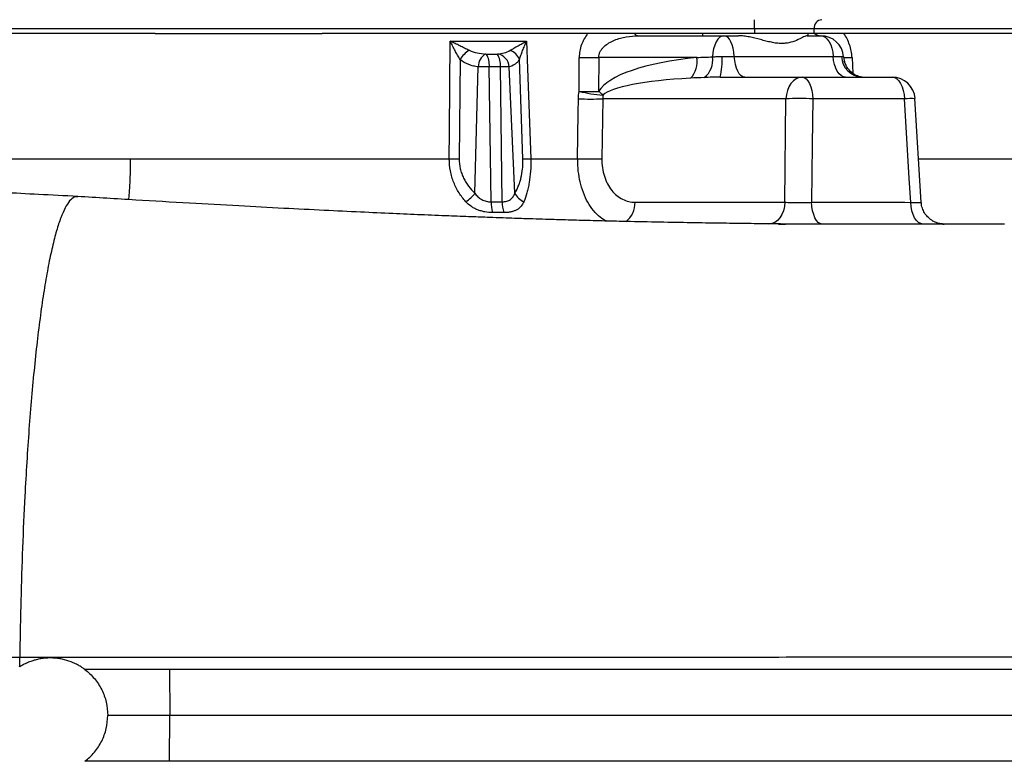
# Model space of a CAD drawing. Header units: millimetres. Extents: x 4135 to 8259, y 1498 to 10860.
# Tile 6 of 12: x 6321 to 7393, y 3398 to 4205. Entities that reach past the tile are written whole.
import ezdxf

# ---------------------------------------------------------------- set-up
doc = ezdxf.new("R2010")
doc.units = ezdxf.units.MM
doc.header["$LTSCALE"] = 5

msp = doc.modelspace()

# ---------------------------------------------------------------- linework, layer by layer
at = {"color": 7, "linetype": 'Continuous', "lineweight": 25}
for p, q in [((7121.2, 4195.4), (7121.2, 4205.4)), ((7121.2, 4195.4), (5998.2, 4195.4)), ((7186.1, 4195.4), (7121.2, 4195.4)), ((7121.2, 4195.4), (7121.2, 4190.4)), ((7186.1, 4195.4), (7186.1, 4190.4)), ((7747.6, 4195.4), (7186.1, 4195.4)), ((6468.8, 4190.4), (5998.2, 4190.4)), ((6468.8, 4190.4), (6650.7, 4190.4)), ((7121.2, 4190.4), (6650.7, 4190.4)), ((6790.2, 4182.1), (6873.3, 4182.1)), ((6995.1, 4187.9), (7088.1, 4187.9)), ((7064.7, 4190.4), (7064.7, 4187.9)), ((7088.1, 4187.9), (7103.8, 4187.9)), ((7186.1, 4190.4), (7121.2, 4190.4)), ((7178.6, 4187.9), (7193.5, 4187.9)), ((7179.7, 4187.9), (7179.7, 4190.4)), ((7421.4, 4190.4), (7186.1, 4190.4)), ((6800.8, 4162), (6799.9, 4054)), ((6869.3, 4054), (6865.5, 4162)), ((6930.4, 4127.3), (6930.6, 4164.2)), ((6951.9, 4164.2), (6951.7, 4127.3)), ((7058.8, 4164.2), (6951.9, 4164.2)), ((7086, 4165.4), (7099.4, 4165.4)), ((7099.4, 4165.4), (7207, 4165.4)), ((7207, 4165.4), (7216, 4165.4)), ((6817, 4016.6), (6820.6, 4154)), ((6834.6, 4007.1), (6832.6, 4154)), ((6846.7, 4007.1), (6844.7, 4154)), ((6860.5, 4016.6), (6854.3, 4154)), ((7083.9, 4142.9), (7173.3, 4142.9)), ((7173.3, 4142.9), (7271.2, 4142.9)), ((6956.1, 4119.2), (6955.2, 4054)), ((7155.6, 4119.2), (6956.1, 4119.2)), ((7154.5, 4006.6), (7155.6, 4119.2)), ((7284.6, 4119.2), (7184.8, 4119.2)), ((7303, 4006.4), (7296.1, 4119.4)), ((6991.3, 4006.6), (7154.5, 4006.6)), ((7326.3, 3982.9), (7327.6, 3982.9)), ((6484.6, 3497.9), (6392.2, 3497.9)), ((6484.6, 3497.9), (6484.7, 3447.9)), ((8130.9, 3497.9), (6484.6, 3497.9)), ((6484.7, 3447.9), (6417.2, 3447.9)), ((6484.6, 3397.9), (6484.7, 3447.9)), ((8154.3, 3447.9), (6484.7, 3447.9)), ((6484.6, 3397.9), (6392.2, 3397.9)), ((8130.9, 3397.9), (6484.6, 3397.9))]:
    msp.add_line(p, q, dxfattribs=at)
at = {"color": 8, "linetype": 'Continuous', "lineweight": 25}
msp.add_line((7227.6, 4164.2), (7228.5, 4146.9), dxfattribs=at)
at = {"color": 7, "linetype": 'Continuous', "lineweight": 25, "flags": 128}
for points in [[(6789.1, 4054), (6789.4, 4083.9), (6790.2, 4182.1)], [(6873.3, 4182.1), (6874.3, 4152.1), (6877.7, 4054)], [(7088.1, 4187.9), (7085.8, 4187.5), (7083.5, 4186.2), (7081.5, 4184.1), (7079.6, 4181.2), (7078.1, 4177.8), (7076.9, 4173.8), (7076, 4169.5), (7075.6, 4164.9)], [(7099.4, 4165.4), (7099, 4169.9), (7098.2, 4174.2), (7097.1, 4178), (7095.7, 4181.4), (7094, 4184.2), (7092.2, 4186.2), (7090.2, 4187.5), (7088.1, 4187.9)], [(7193.5, 4187.9), (7196, 4187.5), (7198.4, 4186.2), (7200.6, 4184.2), (7202.6, 4181.4), (7204.3, 4178), (7205.7, 4174.2), (7206.6, 4169.9), (7207, 4165.4)], [(7110.7, 4142.9), (7108.6, 4143.3), (7106.6, 4144.6), (7104.7, 4146.6), (7103.1, 4149.3), (7101.7, 4152.7), (7100.6, 4156.6), (7099.8, 4160.9), (7099.4, 4165.4)], [(7220.6, 4142.9), (7218.1, 4143.3), (7215.7, 4144.6), (7213.5, 4146.6), (7211.5, 4149.3), (7209.8, 4152.7), (7208.4, 4156.6), (7207.5, 4160.9), (7207, 4165.4)], [(7218.4, 4164.9), (7219.1, 4160.9), (7219.4, 4159.7)], [(7173.3, 4142.9), (7169.9, 4142.4), (7166.7, 4141.1), (7163.7, 4138.9), (7161.1, 4136), (7158.9, 4132.4), (7157.2, 4128.4), (7156.1, 4123.9), (7155.6, 4119.2)], [(7173.3, 4142.9), (7175.4, 4142.4), (7177.5, 4141.1), (7179.5, 4138.9), (7181.2, 4136), (7182.7, 4132.4), (7183.8, 4128.4), (7184.5, 4123.9), (7184.8, 4119.2)], [(7271.2, 4142.9), (7273.8, 4142.4), (7276.2, 4141.1), (7278.5, 4138.9), (7280.5, 4136), (7282.1, 4132.4), (7283.4, 4128.4), (7284.2, 4123.9), (7284.6, 4119.2)], [(6928.8, 4054), (6929.5, 4103.9), (6929.6, 4119.2)], [(7184.8, 4119.2), (7184.3, 4069.3), (7183.6, 4006.6)], [(7291.5, 4006.5), (7289.9, 4032.8), (7284.6, 4119.2)], [(7154.5, 4006.6), (7154, 4001.9), (7152.9, 3997.4), (7151.2, 3993.3), (7149, 3989.7), (7146.4, 3986.8), (7143.4, 3984.7), (7140.2, 3983.3), (7136.8, 3982.9)], [(7195.1, 3982.9), (7192.9, 3983.3), (7190.8, 3984.7), (7188.9, 3986.8), (7187.2, 3989.8), (7185.8, 3993.3), (7184.7, 3997.4), (7183.9, 4001.9), (7183.6, 4006.6)], [(7304.9, 3982.8), (7302.4, 3983.3), (7299.9, 3984.6), (7297.7, 3986.8), (7295.7, 3989.7), (7294, 3993.3), (7292.7, 3997.4), (7291.9, 4001.9), (7291.5, 4006.5)]]:
    msp.add_lwpolyline(points, dxfattribs=at)
at = {"color": 8, "linetype": 'Continuous', "lineweight": 25, "flags": 128}
for points in [[(6441.7, 4054), (6441.5, 4041.4), (6441.1, 4029.4), (6440.4, 4018.1), (6439.7, 4009.2)], [(6257.1, 3511.2), (6321.4, 3511.2), (6321.4, 3511.2), (6321.4, 3511.2)]]:
    msp.add_lwpolyline(points, dxfattribs=at)
at = {"color": 7, "linetype": 'Continuous', "lineweight": 25}
for centre, radius, start, end in [((7195.5, 4196), 9.4, 94.4019, 183.8113), ((6995.5, 4193.8), 5.96, 215.2869, 265.6412), ((7193.7, 4198), 10.1, 228.8395, 268.6257), ((7193.5, 4162.9), 25, 4.5454, 90), ((6826.7, 4146.2), 30.4, 121.7529, 148.6355), ((6847.9, 4154.5), 19.1, 23.2409, 66.9582), ((6836.2, 4154.4), 15.6, 118.9239, 181.5426), ((6811.7, 4156.4), 21, 353.2946, 33.5167), ((6823.8, 4156.4), 21, 353.1927, 33.4366), ((6839.1, 4153.2), 15.1, 3.1291, 79.6878), ((6941.2, 4569.1), 405, 268.4949, 271.5051), ((7032.8, 4160), 26.3, 315.8886, 9.1297), ((7051.7, 4161.3), 24.2, 308.4361, 8.4972), ((7019.9, 4160.2), 66.3, 344.8734, 4.5053), ((7239.6, 4166.5), 23.6, 182.6583, 267.3712), ((7271.2, 4117.9), 25, 3.4666, 90), ((6969.6, 4293.7), 170.9, 256.7365, 265.5801), ((6941, 4532.3), 405.1, 268.4966, 271.5034), ((6916.3, 4080.7), 58.5, 46.6699, 52.8159), ((6942.8, 4466.2), 347.2, 267.8207, 272.1793), ((7170.2, 3786.1), 333.4, 87.4899, 92.5101), ((6794.5, 4304.4), 250.5, 268.7721, 271.2279), ((6873.5, 4207.1), 153.2, 268.4153, 271.5847), ((6942, 4401.1), 347.4, 267.8258, 272.1742), ((6790.5, 4035), 32.3, 300.7676, 325.2482), ((6877.8, 4024.9), 19.3, 205.7353, 246.8757), ((6871.1, 4006.6), 36.6, 179.304, 197.9645), ((6883.2, 4006.3), 36.5, 178.8591, 197.5355)]:
    msp.add_arc(centre, radius, start, end, dxfattribs=at)
at = {"color": 8, "linetype": 'Continuous', "lineweight": 25}
for centre, radius, start, end in [((7222.9, 4232.5), 68.4, 266.3315, 273.9631), ((7291.5, 4054.9), 64.6, 85.8614, 96.1269), ((6964.9, 4006.1), 26.4, 308.1244, 1.1237)]:
    msp.add_arc(centre, radius, start, end, dxfattribs=at)
at = {"color": 7, "linetype": 'Continuous', "lineweight": 25}
for centre, major_axis, ratio, start_param, end_param in [((7116.6, 4116.6), (167.5, -2.3), 0.298259, 1.927732, 2.97249), ((7104.1, 4117.9), (149.8, -1.2), 0.166691, 1.929966, 2.974724)]:
    msp.add_ellipse(centre, major_axis=major_axis, ratio=ratio, start_param=start_param, end_param=end_param, dxfattribs=at)
for points, knots in [([(6800.8, 4162), (6799.8, 4163.6), (6798.9, 4165.2), (6797.1, 4168.5), (6796.2, 4170.1), (6794.4, 4173.5), (6793.6, 4175.2), (6791.9, 4178.6), (6791, 4180.4), (6790.2, 4182.1)], [0, 0, 0, 0, 0.25, 0.25, 0.5, 0.5, 0.75, 0.75, 1, 1, 1, 1]), ([(6810.7, 4172.1), (6809, 4172.8), (6807.3, 4173.6), (6803.9, 4175.3), (6802.1, 4176.1), (6798.7, 4177.8), (6797, 4178.6), (6793.6, 4180.4), (6791.9, 4181.2), (6790.2, 4182.1)], [0, 0, 0, 0, 0.25, 0.25, 0.5, 0.5, 0.75, 0.75, 1, 1, 1, 1]), ([(6855.4, 4172.1), (6856.7, 4172.8), (6858.1, 4173.6), (6860.9, 4175.3), (6862.4, 4176.1), (6865.4, 4177.8), (6866.9, 4178.6), (6870.1, 4180.4), (6871.7, 4181.2), (6873.3, 4182.1)], [0, 0, 0, 0, 0.25, 0.25, 0.5, 0.5, 0.75, 0.75, 1, 1, 1, 1]), ([(6865.5, 4162), (6866, 4163.6), (6866.5, 4165.2), (6867.7, 4168.5), (6868.3, 4170.1), (6869.6, 4173.5), (6870.3, 4175.2), (6871.8, 4178.6), (6872.5, 4180.4), (6873.3, 4182.1)], [0, 0, 0, 0, 0.25, 0.25, 0.5, 0.5, 0.75, 0.75, 1, 1, 1, 1]), ([(6939.7, 4190.4), (6938.3, 4188.6), (6937.1, 4186.6), (6935.4, 4183.6), (6934.8, 4182.5), (6933.9, 4180.4), (6933.4, 4179.3), (6932.2, 4176), (6931.6, 4173.7), (6930.8, 4169), (6930.6, 4166.6), (6930.6, 4164.2)], [0, 0, 0, 0, 0.25, 0.25, 0.375, 0.375, 0.5, 0.5, 0.75, 0.75, 1, 1, 1, 1]), ([(6951.9, 4164.2), (6951.8, 4165.3), (6952, 4166.4), (6952.5, 4168.6), (6952.9, 4169.7), (6953.9, 4171.7), (6954.6, 4172.7), (6956, 4174.4), (6956.7, 4175.3), (6959.2, 4177.6), (6961, 4178.9), (6964.9, 4181.2), (6966.9, 4182.2), (6971, 4183.9), (6973.2, 4184.6), (6977.4, 4185.9), (6979.6, 4186.3), (6986.2, 4187.5), (6990.6, 4187.9), (6995.1, 4187.9)], [0, 0, 0, 0, 0.0625, 0.0625, 0.125, 0.125, 0.1875, 0.1875, 0.25, 0.25, 0.375, 0.375, 0.5, 0.5, 0.625, 0.625, 0.75, 0.75, 1, 1, 1, 1]), ([(7178.6, 4187.9), (7178.2, 4187.9), (7177.7, 4187.7), (7176.4, 4187.3), (7175.7, 4187), (7173.3, 4185.8), (7171.2, 4184.7), (7166.6, 4182.6), (7163.9, 4181.6), (7159.4, 4180.4), (7157.8, 4180), (7154.5, 4179.6), (7152.8, 4179.5), (7149.2, 4179.4), (7147.3, 4179.6), (7143.6, 4180), (7141.6, 4180.4), (7137.8, 4181.2), (7135.8, 4181.6), (7131.9, 4182.6), (7129.9, 4183.2), (7123.9, 4184.7), (7119.9, 4185.8), (7113.8, 4187), (7111.8, 4187.3), (7107.8, 4187.7), (7105.8, 4187.9), (7103.8, 4187.9)], [0, 0, 0, 0, 0.0625, 0.0625, 0.125, 0.125, 0.25, 0.25, 0.375, 0.375, 0.4375, 0.4375, 0.5, 0.5, 0.5625, 0.5625, 0.625, 0.625, 0.6875, 0.6875, 0.75, 0.75, 0.875, 0.875, 0.9375, 0.9375, 1, 1, 1, 1]), ([(7227.6, 4164.2), (7227.3, 4169), (7226.4, 4173.7), (7223.3, 4182.6), (7221.3, 4186.7), (7218.7, 4190.4)], [0, 0, 0, 0, 0.5, 0.5, 1, 1, 1, 1]), ([(6810.7, 4172.1), (6813.6, 4170.8), (6816.5, 4169.9), (6822.5, 4168.7), (6825.6, 4168.2), (6828.7, 4168)], [0, 0, 0, 0, 0.5, 0.5, 1, 1, 1, 1]), ([(6841.9, 4168), (6844.2, 4168.2), (6846.5, 4168.6), (6851.1, 4169.9), (6853.3, 4170.8), (6855.4, 4172.1)], [0, 0, 0, 0, 0.5, 0.5, 1, 1, 1, 1]), ([(6820.6, 4154), (6818.8, 4154.2), (6817.1, 4154.5), (6813.6, 4155.4), (6811.9, 4155.9), (6806.9, 4157.9), (6803.7, 4159.7), (6800.8, 4162)], [0, 0, 0, 0, 0.25, 0.25, 0.5, 0.5, 1, 1, 1, 1]), ([(6828.7, 4168), (6828.7, 4168), (6828.7, 4168), (6828.7, 4168), (6828.8, 4168), (6828.9, 4168), (6829, 4168), (6829, 4168), (6829.1, 4168), (6829.2, 4168)], [0, 0, 0, 0, 0.0000149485, 0.0000149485, 0.0000149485, 0.0000604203, 0.0000604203, 0.0000604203, 0.0001098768, 0.0001098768, 0.0001098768, 0.0001098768]), ([(6841.4, 4168), (6841.4, 4168), (6841.4, 4168), (6841.5, 4168), (6841.5, 4168), (6841.6, 4168), (6841.7, 4168), (6841.7, 4168), (6841.8, 4168), (6841.9, 4168)], [0, 0, 0, 0, 0.0000177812, 0.0000177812, 0.0000177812, 0.0000664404, 0.0000664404, 0.0000664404, 0.0001097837, 0.0001097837, 0.0001097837, 0.0001097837]), ([(6865.5, 4162), (6864.7, 4160.9), (6863.8, 4159.8), (6862, 4158), (6861.1, 4157.2), (6858.3, 4155.3), (6856.3, 4154.4), (6854.3, 4154)], [0, 0, 0, 0, 0.25, 0.25, 0.5, 0.5, 1, 1, 1, 1]), ([(7075.6, 4164.9), (7077.2, 4165), (7078.9, 4165.1), (7082.4, 4165.3), (7084.2, 4165.4), (7086, 4165.4)], [0, 0, 0, 0, 0.5, 0.5, 1, 1, 1, 1]), ([(7216, 4165.4), (7216.8, 4165.4), (7217.4, 4165.3), (7218.2, 4165.1), (7218.4, 4165), (7218.4, 4164.9)], [0, 0, 0, 0, 0.5, 0.5, 1, 1, 1, 1]), ([(7238.5, 4142.9), (7238.5, 4142.9), (7238.4, 4142.9), (7237.6, 4142.9), (7235.9, 4143.2), (7233.5, 4144), (7230.5, 4145.4), (7227.1, 4147.8), (7223.7, 4151.2), (7221, 4155.2), (7220, 4158.3), (7219.5, 4159.7)], [0, 0, 0, 0, 0.025176, 0.17425, 0.289353, 0.39345, 0.496694, 0.613004, 0.74044, 0.881587, 1, 1, 1, 1]), ([(6832.6, 4154), (6831.6, 4154), (6830.5, 4154), (6828.5, 4154), (6827.5, 4154), (6825.4, 4154), (6824.4, 4154), (6822.5, 4154), (6821.5, 4154), (6820.6, 4154)], [0, 0, 0, 0, 0.25, 0.25, 0.5, 0.5, 0.75, 0.75, 1, 1, 1, 1]), ([(6854.3, 4154), (6853.7, 4154), (6853.1, 4154), (6851.8, 4154), (6851, 4154), (6849.4, 4154), (6848.5, 4154), (6846.7, 4154), (6845.7, 4154), (6844.7, 4154)], [0, 0, 0, 0, 0.25, 0.25, 0.5, 0.5, 0.75, 0.75, 1, 1, 1, 1]), ([(7083.9, 4142.9), (7080.8, 4142.9), (7077.9, 4142.8), (7072.2, 4142.6), (7069.4, 4142.5), (7066.8, 4142.4)], [0, 0, 0, 0, 0.5, 0.5, 1, 1, 1, 1]), ([(6384.4, 4012.9), (6370.2, 4013.6), (6343.2, 4015), (6304.8, 4017), (6270.6, 4018.9), (6240.6, 4020.5), (6214.8, 4021.8), (6193.3, 4023), (6175.9, 4023.9), (6162.6, 4024.7), (6153.3, 4025.2), (6146.8, 4025.5), (6141.3, 4025.8), (6135.1, 4026.2), (6127.7, 4026.6), (6119.3, 4027), (6106.5, 4027.8), (6088.4, 4028.7), (6064.4, 4030.1), (6033.2, 4031.8), (5996.4, 4033.9), (5955.4, 4036.2), (5915.2, 4038.5), (5877.7, 4040.7), (5842.9, 4042.7), (5812.6, 4044.5), (5786.4, 4046.1), (5762.2, 4047.5), (5735.9, 4049.1), (5704.5, 4051), (5670.5, 4053.1), (5636.8, 4055.2), (5606.1, 4057.1), (5578.8, 4058.8), (5552.9, 4060.5), (5529, 4062.1), (5507.9, 4063.4), (5492.6, 4064.5), (5480.8, 4065.3), (5470, 4066), (5457.2, 4066.9), (5441.9, 4067.9), (5424, 4069.2), (5403.8, 4070.6), (5381.4, 4072.2), (5356.6, 4074), (5329.7, 4076.1), (5300.7, 4078.3), (5271.3, 4080.7), (5243.2, 4083), (5218, 4085.2), (5196.2, 4087.2), (5177.5, 4088.9), (5161.6, 4090.4), (5148.2, 4091.8), (5136.8, 4093), (5126.4, 4094.1), (5116, 4095.2), (5105.1, 4096.4), (5094.1, 4097.7), (5084, 4099), (5075.3, 4100.1), (5067.6, 4101.1), (5060.6, 4102.1), (5053.8, 4103.1), (5047.9, 4104), (5043.3, 4104.8), (5040.6, 4105.3), (5039.7, 4105.4), (5039.9, 4105.4), (5039.9, 4105.4)], [0, 0, 0, 0, 0.021762, 0.041412, 0.058949, 0.074366, 0.087654, 0.098802, 0.1078, 0.114639, 0.119574, 0.122233, 0.124901, 0.128158, 0.132004, 0.136442, 0.141471, 0.152234, 0.165002, 0.179787, 0.202128, 0.22449, 0.246497, 0.268139, 0.28657, 0.304341, 0.318798, 0.33105, 0.346247, 0.364754, 0.386549, 0.40726, 0.42622, 0.443206, 0.458231, 0.475248, 0.488847, 0.499058, 0.505119, 0.511762, 0.520369, 0.530928, 0.543426, 0.557846, 0.57417, 0.592383, 0.613475, 0.636613, 0.661791, 0.686898, 0.709975, 0.731044, 0.749648, 0.76637, 0.781213, 0.794181, 0.805991, 0.819397, 0.83462, 0.851482, 0.867754, 0.882701, 0.896724, 0.91162, 0.927718, 0.946112, 0.966384, 0.984336, 0.999367, 1, 1, 1, 1]), ([(6190.6, 4054), (6231, 4054), (6272.1, 4054), (6355.8, 4054), (6398.4, 4054), (6441.7, 4054)], [0, 0, 0, 0, 0.5, 0.5, 1, 1, 1, 1]), ([(6441.7, 4054), (6456.3, 4054), (6470.9, 4054), (6492.9, 4054), (6500.2, 4054), (6514.9, 4054), (6522.2, 4054), (6558.8, 4054), (6588, 4054), (6646, 4054), (6674.8, 4054), (6732.2, 4054), (6760.7, 4054), (6789.1, 4054)], [0, 0, 0, 0, 0.125, 0.125, 0.1875, 0.1875, 0.25, 0.25, 0.5, 0.5, 0.75, 0.75, 1, 1, 1, 1]), ([(6807, 4007.2), (6804.3, 4010.2), (6801.9, 4013.4), (6798.6, 4018.6), (6797.5, 4020.5), (6795.6, 4024.2), (6794.8, 4026.1), (6793.2, 4030.1), (6792.5, 4032.1), (6791.3, 4036.3), (6790.8, 4038.5), (6789.5, 4045), (6789.1, 4049.4), (6789.1, 4054)], [0, 0, 0, 0, 0.25, 0.25, 0.375, 0.375, 0.5, 0.5, 0.625, 0.625, 0.75, 0.75, 1, 1, 1, 1]), ([(6799.9, 4054), (6799.8, 4050.2), (6800.2, 4046.6), (6801.5, 4041.3), (6802, 4039.6), (6803.2, 4036.2), (6803.9, 4034.5), (6805.4, 4031.4), (6806.3, 4029.8), (6808.1, 4026.9), (6809.1, 4025.4), (6812.2, 4021.3), (6814.5, 4018.8), (6817, 4016.6)], [0, 0, 0, 0, 0.25, 0.25, 0.375, 0.375, 0.5, 0.5, 0.625, 0.625, 0.75, 0.75, 1, 1, 1, 1]), ([(6860.5, 4016.6), (6861.9, 4018.8), (6863.1, 4021.3), (6864.8, 4025.4), (6865.3, 4026.8), (6866.3, 4029.8), (6866.7, 4031.3), (6867.9, 4036.1), (6868.5, 4039.4), (6869.1, 4044.8), (6869.2, 4046.6), (6869.3, 4050.2), (6869.3, 4052.1), (6869.3, 4054)], [0, 0, 0, 0, 0.25, 0.25, 0.375, 0.375, 0.5, 0.5, 0.75, 0.75, 0.875, 0.875, 1, 1, 1, 1]), ([(6877.7, 4054), (6877.9, 4049.4), (6877.8, 4044.9), (6877.2, 4036.2), (6876.7, 4032), (6875.8, 4026.1), (6875.4, 4024.1), (6874.5, 4020.4), (6874.1, 4018.6), (6872.6, 4013.4), (6871.5, 4010.2), (6870.3, 4007.2)], [0, 0, 0, 0, 0.25, 0.25, 0.5, 0.5, 0.625, 0.625, 0.75, 0.75, 1, 1, 1, 1]), ([(6955.2, 4054), (6955.1, 4050.6), (6955.4, 4047.3), (6956.3, 4041), (6957, 4037.9), (6958.4, 4033.5), (6958.9, 4032), (6960.1, 4029.2), (6960.7, 4027.9), (6962.8, 4024.1), (6964.3, 4021.7), (6967.7, 4017.4), (6969.6, 4015.5), (6973.5, 4012.3), (6975.5, 4011), (6979.9, 4008.8), (6982.1, 4007.9), (6986.7, 4006.9), (6989, 4006.6), (6991.3, 4006.6)], [0, 0, 0, 0, 0.125, 0.125, 0.25, 0.25, 0.3125, 0.3125, 0.375, 0.375, 0.5, 0.5, 0.625, 0.625, 0.75, 0.75, 0.875, 0.875, 1, 1, 1, 1]), ([(6384.5, 4012.6), (6383.2, 4012.6), (6380.3, 4012.5), (6375.7, 4008.5), (6370.9, 4001.1), (6366.1, 3990.2), (6361.4, 3976), (6356.9, 3958.4), (6352.5, 3937.7), (6348.3, 3914.1), (6344.4, 3887.6), (6340.7, 3858.7), (6337.3, 3827.6), (6334.2, 3794.5), (6331.4, 3759.9), (6329, 3724), (6326.6, 3681.1), (6324.3, 3631), (6322.8, 3582.2), (6321.9, 3542.3), (6321.6, 3521.5), (6321.4, 3511.2)], [0, 0, 0, 0, 0.04203, 0.094671, 0.147733, 0.201115, 0.254712, 0.308414, 0.362108, 0.415683, 0.469028, 0.522035, 0.574615, 0.626672, 0.678115, 0.728891, 0.778936, 0.852481, 0.92415, 0.962372, 1, 1, 1, 1]), ([(7177.8, 3982.9), (7173, 3982.9), (7165.2, 3982.9), (7156.8, 3982.9), (7151.7, 3982.9), (7148.4, 3982.9), (7147.3, 3982.9), (7147.7, 3982.9), (7148.8, 3982.9), (7150.8, 3982.9), (7153.8, 3982.9), (7155.5, 3982.9), (7154.3, 3982.9), (7151.8, 3982.9), (7147, 3983), (7137.9, 3983.1), (7126.7, 3983.2), (7109.9, 3983.4), (7086.5, 3983.7), (7055.8, 3984.2), (7022.1, 3984.8), (6990.5, 3985.4), (6961.5, 3986.1), (6937, 3986.7), (6914.4, 3987.4), (6895.6, 3987.9), (6881.4, 3988.4), (6870.1, 3988.7), (6859.4, 3989.1), (6846.9, 3989.5), (6831.3, 3990.1), (6811.6, 3990.8), (6786.8, 3991.7), (6758.3, 3992.9), (6726.3, 3994.3), (6691.1, 3995.9), (6651.5, 3997.8), (6607.3, 4000), (6558.4, 4002.6), (6504.6, 4005.6), (6446, 4009.1), (6405.5, 4011.6), (6384.5, 4012.9)], [0, 0, 0, 0, 0.023745, 0.037683, 0.050389, 0.062109, 0.07338, 0.083955, 0.096438, 0.110805, 0.126957, 0.142391, 0.150745, 0.158492, 0.16603, 0.179109, 0.193289, 0.208386, 0.241601, 0.278338, 0.317753, 0.359759, 0.387515, 0.416307, 0.442358, 0.463054, 0.478376, 0.489214, 0.500195, 0.513628, 0.529832, 0.550956, 0.577458, 0.609423, 0.64196, 0.678864, 0.720258, 0.766294, 0.817156, 0.873059, 0.933997, 1, 1, 1, 1]), ([(6817, 4016.6), (6817.9, 4015.1), (6819, 4013.8), (6821.4, 4011.5), (6822.8, 4010.5), (6825.1, 4009.2), (6825.9, 4008.8), (6827.6, 4008.2), (6828.4, 4007.9), (6830.2, 4007.5), (6831, 4007.3), (6832.8, 4007.1), (6833.7, 4007.1), (6834.6, 4007.1)], [0, 0, 0, 0, 0.25, 0.25, 0.5, 0.5, 0.625, 0.625, 0.75, 0.75, 0.875, 0.875, 1, 1, 1, 1]), ([(6846.7, 4007.1), (6848.4, 4007.1), (6850.1, 4007.3), (6852.4, 4007.9), (6853.1, 4008.2), (6854.5, 4008.8), (6855.1, 4009.2), (6856.8, 4010.4), (6857.8, 4011.5), (6859.4, 4013.8), (6860, 4015.1), (6860.5, 4016.6)], [0, 0, 0, 0, 0.25, 0.25, 0.375, 0.375, 0.5, 0.5, 0.75, 0.75, 1, 1, 1, 1]), ([(6836.3, 3995.3), (6833.5, 3995.3), (6830.7, 3995.6), (6826.5, 3996.4), (6825.1, 3996.7), (6822.4, 3997.5), (6821.1, 3997.9), (6818.5, 3998.9), (6817.3, 3999.5), (6814.9, 4000.8), (6813.8, 4001.4), (6810.6, 4003.7), (6808.7, 4005.3), (6807, 4007.2)], [0, 0, 0, 0, 0.25, 0.25, 0.375, 0.375, 0.5, 0.5, 0.625, 0.625, 0.75, 0.75, 1, 1, 1, 1]), ([(6870.3, 4007.2), (6869.5, 4005.3), (6868.5, 4003.7), (6866, 4000.7), (6864.4, 3999.4), (6861.7, 3997.9), (6860.7, 3997.5), (6858.6, 3996.7), (6857.4, 3996.4), (6855, 3995.8), (6853.8, 3995.6), (6851.1, 3995.4), (6849.8, 3995.3), (6848.4, 3995.3)], [0, 0, 0, 0, 0.25, 0.25, 0.5, 0.5, 0.625, 0.625, 0.75, 0.75, 0.875, 0.875, 1, 1, 1, 1]), ([(7154.5, 4006.6), (7156.4, 4006.5), (7158.5, 4006.4), (7162, 4006.3), (7163.2, 4006.3), (7165.7, 4006.3), (7167, 4006.3), (7169.6, 4006.3), (7170.9, 4006.3), (7173.5, 4006.3), (7174.8, 4006.3), (7177.4, 4006.4), (7178.7, 4006.4), (7181.2, 4006.5), (7182.4, 4006.5), (7183.6, 4006.6)], [0, 0, 0, 0, 0.25, 0.25, 0.375, 0.375, 0.5, 0.5, 0.625, 0.625, 0.75, 0.75, 0.875, 0.875, 1, 1, 1, 1]), ([(7327.6, 3982.9), (7327.6, 3982.9), (7327.6, 3982.9), (7327.5, 3982.9), (7327.1, 3982.9), (7326.5, 3982.9), (7325, 3983), (7322.5, 3983.4), (7319.1, 3984.4), (7314.9, 3986.4), (7310.7, 3989.5), (7307, 3993.8), (7304.5, 3998.8), (7303.1, 4003.2), (7303.2, 4005.8), (7303.2, 4006.4)], [0, 0, 0, 0, 0.011361, 0.0380693, 0.0515518, 0.0659294, 0.0991811, 0.1627756, 0.2663019, 0.3663336, 0.5232059, 0.6566376, 0.8017044, 0.9525199, 1, 1, 1, 1]), ([(7195.1, 3982.9), (7191.3, 3982.9), (7185.2, 3982.9), (7178.6, 3982.9), (7176.2, 3982.9)], [0, 0, 0, 0, 0.637026, 1, 1, 1, 1]), ([(7317.5, 3982.8), (7317.5, 3982.8), (7314.8, 3982.8), (7309.8, 3982.8), (7304.9, 3982.8)], [0, 0, 0, 0, 0.027047, 1, 1, 1, 1]), ([(7393.7, 3982.9), (7393.5, 3982.9), (7393.1, 3982.9), (7388, 3982.9), (7379.3, 3982.9), (7367, 3982.9), (7350.9, 3982.9), (7337.7, 3982.9), (7328.8, 3982.9), (7327.6, 3982.9)], [0, 0, 0, 0, 0.1549888, 0.3252868, 0.4918919, 0.6553145, 0.8161332, 0.9749514, 1, 1, 1, 1]), ([(6321.3, 3500.7), (6321.4, 3502), (6321.4, 3503.5), (6321.4, 3507.1), (6321.4, 3509.1), (6321.4, 3511.2)], [0, 0, 0, 0, 0.5, 0.5, 1, 1, 1, 1]), ([(6321.4, 3511.2), (6345.3, 3511.2), (6369.2, 3511.2), (6416.9, 3511.2), (6440.8, 3511.2), (6476.6, 3511.2), (6488.5, 3511.2), (6512.3, 3511.2), (6524.1, 3511.2), (6559.8, 3511.2), (6583.5, 3511.2), (6630.8, 3511.2), (6654.5, 3511.2), (6701.6, 3511.3), (6725.1, 3511.3), (6771.9, 3511.3), (6795.2, 3511.3), (6841.6, 3511.3), (6864.6, 3511.3), (6910.5, 3511.3), (6933.3, 3511.3), (6978.7, 3511.4), (7001.3, 3511.4), (7068.5, 3511.4), (7112.6, 3511.4), (7177.7, 3511.5), (7199.3, 3511.5), (7241.9, 3511.5), (7284, 3511.5), (7325.3, 3511.6), (7356, 3511.6), (7366.2, 3511.6), (7386.3, 3511.6), (7396.4, 3511.7), (7485.8, 3511.8), (7560.5, 3511.9), (7665.5, 3512), (7699.3, 3512.1), (7736.1, 3512.2), (7740.2, 3512.2), (7748.3, 3512.2), (7752.3, 3512.2), (7764.3, 3512.1), (7772.3, 3512.1), (7788, 3512), (7795.8, 3512), (7811.3, 3511.9), (7819, 3511.9), (7834.2, 3512), (7841.7, 3512), (7856.5, 3512), (7863.8, 3512), (7885.4, 3512), (7899.4, 3512.1), (7940.3, 3512.1), (7966.1, 3512.1), (8014.4, 3512.2), (8037.1, 3512.2), (8079.4, 3512.3), (8099, 3512.4), (8117.1, 3512.5)], [0, 0, 0, 0, 0.03125, 0.03125, 0.0625, 0.0625, 0.078125, 0.078125, 0.09375, 0.09375, 0.125, 0.125, 0.15625, 0.15625, 0.1875, 0.1875, 0.21875, 0.21875, 0.25, 0.25, 0.28125, 0.28125, 0.3125, 0.3125, 0.375, 0.375, 0.40625, 0.40625, 0.4375, 0.46875, 0.46875, 0.484375, 0.484375, 0.5, 0.5, 0.625, 0.625, 0.6875, 0.6875, 0.695313, 0.695313, 0.703125, 0.703125, 0.71875, 0.71875, 0.734375, 0.734375, 0.75, 0.75, 0.765625, 0.765625, 0.78125, 0.78125, 0.8125, 0.8125, 0.875, 0.875, 0.9375, 0.9375, 1, 1, 1, 1]), ([(6392.2, 3497.9), (6392.2, 3497.9), (6392.1, 3498), (6391.7, 3498.3), (6391.4, 3498.5), (6390.7, 3499), (6390.2, 3499.3), (6389.2, 3500), (6388.7, 3500.3), (6387.5, 3501.1), (6386.9, 3501.5), (6385.5, 3502.3), (6384.9, 3502.6), (6382.7, 3503.8), (6381.2, 3504.5), (6376.6, 3506.5), (6373.4, 3507.6), (6368.4, 3508.9), (6366.7, 3509.3), (6363.3, 3509.8), (6361.6, 3510), (6356.5, 3510.5), (6353, 3510.5), (6347.9, 3510), (6346.2, 3509.8), (6342.8, 3509.3), (6341.1, 3508.9), (6337.8, 3508.1), (6336.1, 3507.6), (6332.9, 3506.5), (6331.3, 3505.9), (6328.2, 3504.5), (6326.7, 3503.8), (6323.9, 3502.3), (6322.5, 3501.5), (6321.4, 3500.7)], [0, 0, 0, 0, 0.03125, 0.03125, 0.0625, 0.0625, 0.09375, 0.09375, 0.125, 0.125, 0.15625, 0.15625, 0.1875, 0.1875, 0.25, 0.25, 0.375, 0.375, 0.4375, 0.4375, 0.5, 0.5, 0.625, 0.625, 0.6875, 0.6875, 0.75, 0.75, 0.8125, 0.8125, 0.875, 0.875, 0.9375, 0.9375, 1, 1, 1, 1]), ([(6392.2, 3497.9), (6396.1, 3495), (6399.6, 3491.6), (6404.2, 3486.1), (6405.7, 3484.2), (6408.3, 3480.1), (6409.5, 3478), (6411.7, 3473.7), (6412.6, 3471.5), (6414.3, 3467), (6415, 3464.6), (6416.6, 3457.6), (6417.2, 3452.8), (6417.2, 3447.9)], [0, 0, 0, 0, 0.25, 0.25, 0.375, 0.375, 0.5, 0.5, 0.625, 0.625, 0.75, 0.75, 1, 1, 1, 1]), ([(8130.9, 3497.9), (8118.9, 3497.9), (8094.7, 3497.9), (8053.4, 3497.9), (8008.1, 3497.9), (7958.5, 3497.9), (7904.7, 3497.9), (7845, 3497.9), (7779, 3497.9), (7706.4, 3497.9), (7629.1, 3497.9), (7547.1, 3497.9), (7460.5, 3497.9), (7369.8, 3497.9), (7275, 3497.9), (7176.6, 3497.9), (7075.4, 3497.9), (6971.9, 3497.9), (6866.2, 3497.9), (6759.1, 3497.9), (6650.6, 3497.9), (6559.6, 3497.9), (6504.7, 3497.9), (6486.4, 3497.9)], [0, 0, 0, 0, 0.043169, 0.086363, 0.129533, 0.173637, 0.217768, 0.261872, 0.311027, 0.360217, 0.409371, 0.459926, 0.510523, 0.561078, 0.612655, 0.664408, 0.715985, 0.767738, 0.819315, 0.871065, 0.922642, 0.974211, 1, 1, 1, 1]), ([(6392.2, 3397.9), (6396.1, 3400.8), (6399.6, 3404.1), (6404.2, 3409.7), (6405.7, 3411.6), (6408.3, 3415.7), (6409.5, 3417.8), (6411.7, 3422.1), (6412.6, 3424.3), (6414.3, 3428.8), (6415, 3431.1), (6416.6, 3438.2), (6417.2, 3443), (6417.2, 3447.9)], [0, 0, 0, 0, 0.25, 0.25, 0.375, 0.375, 0.5, 0.5, 0.625, 0.625, 0.75, 0.75, 1, 1, 1, 1])]:
    msp.add_open_spline(points, degree=3, knots=knots, dxfattribs=at)
for points in [[(6829.2, 4168), (6833.3, 4168), (6837.3, 4168), (6841.4, 4168)], [(7058.8, 4164.2), (7064.4, 4164.5), (7070, 4164.7), (7075.6, 4164.9)], [(6844.7, 4154), (6840.7, 4154), (6836.6, 4154), (6832.6, 4154)], [(7066.8, 4142.4), (7061.7, 4142.2), (7056.7, 4142), (7051.7, 4141.7)], [(6929.6, 4119.2), (6929.7, 4121.9), (6929.9, 4124.6), (6930.4, 4127.3)], [(6956.5, 4123.2), (6956.2, 4121.9), (6956, 4120.6), (6956.1, 4119.2)], [(6877.7, 4054), (6895, 4054), (6912, 4054), (6928.8, 4054)], [(6834.6, 4007.1), (6838.6, 4007.1), (6842.6, 4007.1), (6846.7, 4007.1)], [(7183.6, 4006.6), (7220.5, 4006.6), (7256.5, 4006.6), (7291.5, 4006.5)], [(6848.4, 3995.3), (6844.4, 3995.4), (6840.3, 3995.4), (6836.3, 3995.3)], [(7304.9, 3982.8), (7269.3, 3982.9), (7232.7, 3982.9), (7195.1, 3982.9)]]:
    msp.add_open_spline(points, degree=3, dxfattribs=at)
at = {"color": 8, "linetype": 'Continuous', "lineweight": 25}
for points, knots in [([(6960.6, 3986.1), (6959.4, 3986.6), (6955.5, 3988.2), (6949.4, 3993.4), (6942.7, 4001.4), (6937.1, 4011.4), (6933, 4022.5), (6930.2, 4034.4), (6929, 4044.9), (6928.9, 4051.5), (6928.8, 4054)], [0, 0, 0, 0, 0.0642813, 0.2129288, 0.3666107, 0.5090909, 0.6564203, 0.7873889, 0.9223488, 1, 1, 1, 1]), ([(7300.1, 4054), (7313.7, 4054), (7345.1, 4054), (7389.5, 4054), (7430.8, 4054), (7465.5, 4054), (7494.5, 4054), (7520.9, 4054), (7544.5, 4054), (7565.1, 4054), (7581.6, 4054), (7594.5, 4054), (7600.7, 4054), (7603.7, 4054)], [0, 0, 0, 0, 0.086446, 0.198527, 0.310608, 0.398607, 0.486673, 0.574671, 0.665226, 0.755854, 0.846409, 0.923114, 1, 1, 1, 1]), ([(7291.5, 4006.5), (7293.7, 4006.4), (7298.1, 4006.3), (7302.2, 4006.2), (7302.7, 4006.3), (7303, 4006.4)], [0, 0, 0, 0, 0.33669, 0.672998, 1, 1, 1, 1]), ([(7327.6, 3982.9), (7327.7, 3982.9), (7328.7, 3982.9), (7326.2, 3982.9), (7320.4, 3982.8), (7317.5, 3982.8)], [0, 0, 0, 0, 0.06996, 0.541135, 1, 1, 1, 1])]:
    msp.add_open_spline(points, degree=3, knots=knots, dxfattribs=at)

doc.saveas('drawing.dxf')
